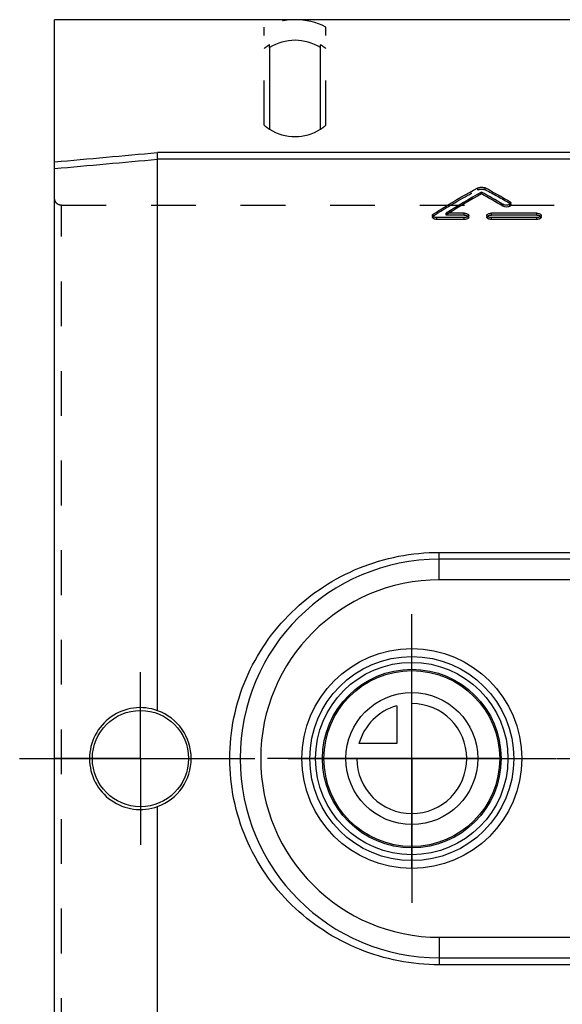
# Model space of a CAD drawing. Header units: millimetres. Extents: x 400 to 600, y 387 to 613.
# Tile 2 of 4: x 400 to 479, y 464 to 608. Entities that reach past the tile are written whole.
import ezdxf

# ---------------------------------------------------------------- set-up
doc = ezdxf.new("R2010")
doc.units = ezdxf.units.MM
doc.header["$LTSCALE"] = 65.185185
doc.linetypes.add('CENTER', pattern=[0.6, 0.375, -0.075, 0.075, -0.075])
doc.linetypes.add('HIDDEN', pattern=[0.2, 0.1, -0.1])
doc.layers.get('0').update_dxf_attribs({"linetype": 'CONTINUOUS'})
for name, color, linetype in [('ACHSEN_S', 7, 'CONTINUOUS'), ('FASEN', 7, 'CONTINUOUS'), ('FLAECHEN', 7, 'CONTINUOUS'), ('KONST.EL_MIT_GEO', 7, 'CONTINUOUS'), ('KURVEN', 7, 'CONTINUOUS')]:
    doc.layers.add(name, color=color, linetype=linetype)

msp = doc.modelspace()

# ---------------------------------------------------------------- linework, layer by layer
at = {"color": 7, "linetype": 'Continuous'}
for p, q in [((405, 392.5), (405, 607.5)), ((580.04, 588.17), (419.96, 588.17)), ((580, 587.21), (420, 587.21))]:
    msp.add_line(p, q, dxfattribs=at)
for points in [[(405, 586.82), (409.99, 587.27), (414.97, 587.72), (419.96, 588.17)], [(405, 585.85), (410, 586.3), (415, 586.75), (420, 587.21)]]:
    msp.add_open_spline(points, degree=3, dxfattribs=at)
msp.add_open_spline([(420, 587.21), (420, 587.25), (419.99, 587.37), (419.98, 587.69), (419.97, 587.97), (419.96, 588.17)], degree=3, knots=[0, 0, 0, 0, 0.136883, 0.36702, 1, 1, 1, 1], dxfattribs=at)
at = {"layer": 'ACHSEN_S', "color": 2, "linetype": 'CENTER'}
msp.add_line((399.91, 500), (600.09, 500), dxfattribs=at)
at = {"layer": 'FASEN', "color": 7, "linetype": 'Continuous'}
for radius in [16, 14.85]:
    msp.add_circle((457, 500), radius, dxfattribs=at)
at = {"layer": 'FLAECHEN', "color": 8, "linetype": 'HIDDEN'}
msp.add_line((405, 607.5), (405, 607.5), dxfattribs=at)
at = {"layer": 'FLAECHEN', "color": 7, "linetype": 'Continuous'}
msp.add_line((595, 607.5), (405, 607.5), dxfattribs=at)
at = {"layer": 'FLAECHEN', "color": 2, "linetype": 'CENTER'}
for p, q in [((457, 500), (457, 521)), ((417.5, 500), (417.5, 512.57)), ((417.5, 500), (404.93, 500)), ((417.5, 500), (417.5, 487.43)), ((417.5, 500), (430.07, 500)), ((457, 500), (436, 500)), ((457, 500), (457, 479)), ((457, 500), (478, 500))]:
    msp.add_line(p, q, dxfattribs=at)
at = {"layer": 'FLAECHEN', "color": 7, "linetype": 'Continuous'}
msp.add_circle((417.5, 500), 7, dxfattribs=at)
at = {"layer": 'KONST.EL_MIT_GEO', "color": 8, "linetype": 'HIDDEN'}
for p, q in [((435.5, 592.14), (435.5, 606.43)), ((444.5, 592.14), (444.5, 606.43)), ((436.3, 603.44), (436.3, 603.85)), ((443.7, 603.44), (443.7, 603.85)), ((466.61, 582.75), (466.61, 583.03)), ((467.69, 582.75), (467.69, 583.03)), ((405, 418.5), (405, 581.5)), ((406, 419.5), (406, 580.5)), ((406, 580.5), (594, 580.5)), ((471.3, 580.72), (471.3, 580.99)), ((460.13, 578.95), (460.13, 579.21)), ((461.98, 579.08), (461.98, 579.34)), ((461.98, 579.08), (462.1, 579.15)), ((464.62, 579.08), (461.98, 579.08)), ((464.62, 579.08), (464.62, 579.34)), ((468.58, 579.08), (468.58, 579.34)), ((475.19, 579.08), (468.58, 579.08)), ((475.19, 579.08), (475.19, 579.34))]:
    msp.add_line(p, q, dxfattribs=at)
at = {"layer": 'KONST.EL_MIT_GEO', "color": 7, "linetype": 'Continuous'}
for p, q in [((436.3, 603.44), (436.3, 591.56)), ((443.7, 591.56), (443.7, 603.44)), ((420, 506.97), (420, 587.21)), ((467.15, 582.15), (467.15, 582.43)), ((470.24, 580.37), (470.24, 580.64)), ((471.43, 580.55), (471.43, 580.81)), ((460, 579.02), (460, 578.76)), ((464.62, 579.34), (461.98, 579.34)), ((465.28, 578.76), (465.28, 579.02)), ((467.92, 579.02), (467.92, 578.76)), ((475.19, 579.34), (468.58, 579.34)), ((475.85, 578.76), (475.85, 579.02)), ((460.66, 578.44), (460.66, 578.7)), ((464.62, 578.7), (460.66, 578.7)), ((464.62, 578.44), (460.66, 578.44)), ((464.62, 578.44), (464.62, 578.7)), ((468.58, 578.44), (468.58, 578.7)), ((475.19, 578.7), (468.58, 578.7)), ((475.19, 578.44), (468.58, 578.44)), ((475.19, 578.44), (475.19, 578.7)), ((461, 526), (461, 530)), ((461, 530), (527, 530)), ((527, 529), (461, 529)), ((509.22, 526), (461, 526)), ((420, 412.79), (420, 493.03)), ((461, 474), (461, 470)), ((461, 474), (509.22, 474)), ((461, 471), (527, 471)), ((527, 470), (461, 470))]:
    msp.add_line(p, q, dxfattribs=at)
for radius in [14, 13]:
    msp.add_circle((457, 500), radius, dxfattribs=at)
at = {"layer": 'KONST.EL_MIT_GEO', "color": 8, "linetype": 'HIDDEN'}
for centre, radius, start, end in [((440, 597.5), 10, 63.2493, 116.7507), ((440, 597.5), 7.35, 120.2132, 127.736), ((440, 597.5), 7.35, 52.264, 59.7868), ((440, 597.5), 7, 229.9948, 238.091), ((440, 597.5), 7, 301.909, 310.0052), ((426.86, 505.81), 87.1, 59.3172, 62.044), ((513.81, 497.99), 96.24, 122.2968, 122.5058)]:
    msp.add_arc(centre, radius, start, end, dxfattribs=at)
at = {"layer": 'KONST.EL_MIT_GEO', "color": 7, "linetype": 'Continuous'}
for centre, radius, start, end in [((440, 597.5), 7, 58.091, 121.909), ((440, 597.5), 7, 238.091, 301.909), ((511.53, 502.15), 91.72, 118.9334, 122.6964), ((511.16, 502.24), 91.23, 118.843, 122.314), ((424.2, 504.59), 88.9, 58.8038, 61.1073), ((424.27, 504.2), 88.97, 58.8882, 61.188), ((426.79, 506.21), 87.02, 59.2334, 61.9648), ((461, 500), 29, 90, 270), ((461, 500), 26, 90, 270), ((417.48, 500.01), 7.4, 70.0956, 180.0673), ((417.49, 500), 7.4, 359.9757, 70.1824), ((417.48, 499.99), 7.4, 179.9327, 289.9044), ((417.49, 500), 7.4, 289.8176, 0.0243)]:
    msp.add_arc(centre, radius, start, end, dxfattribs=at)
for points, knots in [([(466.61, 583.03), (466.69, 583.07), (466.87, 583.12), (467.15, 583.14), (467.43, 583.12), (467.61, 583.07), (467.69, 583.03)], [0, 0, 0, 0, 0.235028, 0.495721, 0.760853, 1, 1, 1, 1]), ([(460.13, 579.21), (460.67, 579.56), (462.79, 580.9), (464.96, 582.15), (466.61, 583.03)], [0, 0, 0, 0, 0.255283, 1, 1, 1, 1]), ([(471.43, 580.81), (471.43, 580.74), (471.32, 580.63), (471.15, 580.57), (470.9, 580.51), (470.59, 580.51), (470.34, 580.58), (470.24, 580.64)], [0, 0, 0, 0, 0.165897, 0.286871, 0.431201, 0.742431, 1, 1, 1, 1]), ([(471.43, 580.55), (471.43, 580.47), (471.32, 580.37), (471.15, 580.3), (470.9, 580.24), (470.59, 580.24), (470.34, 580.31), (470.24, 580.37)], [0, 0, 0, 0, 0.165626, 0.286597, 0.43098, 0.742376, 1, 1, 1, 1]), ([(471.3, 580.99), (471.32, 580.98), (471.38, 580.94), (471.43, 580.87), (471.43, 580.81)], [0, 0, 0, 0, 0.307677, 1, 1, 1, 1]), ([(460, 579.02), (460, 579.06), (460.03, 579.14), (460.09, 579.19), (460.13, 579.21)], [0, 0, 0, 0, 0.444769, 1, 1, 1, 1]), ([(460.66, 578.7), (460.58, 578.7), (460.41, 578.72), (460.17, 578.78), (460, 578.92), (460, 579.02)], [0, 0, 0, 0, 0.326039, 0.6158, 1, 1, 1, 1]), ([(460.66, 578.44), (460.58, 578.44), (460.41, 578.45), (460.17, 578.52), (460, 578.66), (460, 578.76)], [0, 0, 0, 0, 0.326304, 0.616217, 1, 1, 1, 1]), ([(464.62, 579.34), (464.71, 579.34), (464.86, 579.33), (465.07, 579.26), (465.23, 579.17), (465.28, 579.07), (465.28, 579.02)], [0, 0, 0, 0, 0.315748, 0.599979, 0.831071, 1, 1, 1, 1]), ([(465.28, 579.02), (465.28, 578.92), (465.11, 578.78), (464.87, 578.72), (464.71, 578.7), (464.62, 578.7)], [0, 0, 0, 0, 0.393457, 0.679607, 1, 1, 1, 1]), ([(465.28, 578.76), (465.28, 578.66), (465.11, 578.52), (464.87, 578.45), (464.71, 578.44), (464.62, 578.44)], [0, 0, 0, 0, 0.393043, 0.679346, 1, 1, 1, 1]), ([(467.92, 579.02), (467.92, 579.07), (467.98, 579.17), (468.13, 579.26), (468.34, 579.33), (468.5, 579.34), (468.58, 579.34)], [0, 0, 0, 0, 0.171146, 0.401718, 0.6837, 1, 1, 1, 1]), ([(468.58, 578.7), (468.5, 578.7), (468.34, 578.72), (468.1, 578.78), (467.92, 578.92), (467.92, 579.02)], [0, 0, 0, 0, 0.319832, 0.60826, 1, 1, 1, 1]), ([(468.58, 578.44), (468.5, 578.44), (468.34, 578.45), (468.1, 578.52), (467.92, 578.66), (467.92, 578.76)], [0, 0, 0, 0, 0.320093, 0.608675, 1, 1, 1, 1]), ([(475.19, 579.34), (475.27, 579.34), (475.43, 579.33), (475.64, 579.26), (475.8, 579.17), (475.85, 579.07), (475.85, 579.02)], [0, 0, 0, 0, 0.315748, 0.599979, 0.831071, 1, 1, 1, 1]), ([(475.85, 579.02), (475.85, 578.92), (475.67, 578.78), (475.43, 578.72), (475.27, 578.7), (475.19, 578.7)], [0, 0, 0, 0, 0.393457, 0.679607, 1, 1, 1, 1]), ([(475.85, 578.76), (475.85, 578.66), (475.67, 578.52), (475.43, 578.45), (475.27, 578.44), (475.19, 578.44)], [0, 0, 0, 0, 0.393043, 0.679346, 1, 1, 1, 1]), ([(461, 470), (459.01, 470), (455.03, 470.38), (449.3, 472.09), (444.02, 474.85), (439.39, 478.56), (435.56, 483.1), (432.69, 488.32), (430.9, 494.03), (430.3, 500), (430.9, 505.97), (432.69, 511.68), (435.56, 516.9), (439.39, 521.44), (444.02, 525.15), (449.3, 527.91), (455.03, 529.62), (459.01, 530), (461, 530)], [0, 0, 0, 0, 0.062906, 0.125567, 0.187893, 0.249992, 0.312097, 0.374435, 0.4371, 0.5, 0.5629, 0.625565, 0.687903, 0.750008, 0.812107, 0.874433, 0.937094, 1, 1, 1, 1])]:
    msp.add_open_spline(points, degree=3, knots=knots, dxfattribs=at)
at = {"layer": 'KONST.EL_MIT_GEO', "color": 8, "linetype": 'HIDDEN'}
for points, knots in [([(460.13, 578.95), (460.67, 579.3), (462.79, 580.63), (464.96, 581.88), (466.61, 582.75)], [0, 0, 0, 0, 0.25526, 1, 1, 1, 1]), ([(466.61, 582.75), (466.69, 582.79), (466.87, 582.84), (467.15, 582.87), (467.43, 582.84), (467.61, 582.79), (467.69, 582.75)], [0, 0, 0, 0, 0.234991, 0.49572, 0.760889, 1, 1, 1, 1]), ([(406, 580.5), (405.87, 580.5), (405.61, 580.55), (405.27, 580.78), (405.05, 581.11), (405, 581.37), (405, 581.5)], [0, 0, 0, 0, 0.249983, 0.499967, 0.749969, 1, 1, 1, 1]), ([(471.3, 580.72), (471.32, 580.71), (471.38, 580.67), (471.43, 580.6), (471.43, 580.55)], [0, 0, 0, 0, 0.307986, 1, 1, 1, 1]), ([(460, 578.76), (460, 578.79), (460.03, 578.87), (460.09, 578.93), (460.13, 578.95)], [0, 0, 0, 0, 0.444408, 1, 1, 1, 1]), ([(464.62, 579.08), (464.71, 579.08), (464.86, 579.06), (465.07, 579), (465.23, 578.91), (465.28, 578.8), (465.28, 578.76)], [0, 0, 0, 0, 0.316001, 0.600384, 0.831411, 1, 1, 1, 1]), ([(467.92, 578.76), (467.92, 578.8), (467.98, 578.91), (468.13, 579), (468.34, 579.06), (468.5, 579.08), (468.58, 579.08)], [0, 0, 0, 0, 0.170804, 0.401313, 0.683446, 1, 1, 1, 1]), ([(475.19, 579.08), (475.27, 579.08), (475.43, 579.06), (475.64, 579), (475.8, 578.91), (475.85, 578.8), (475.85, 578.76)], [0, 0, 0, 0, 0.316001, 0.600384, 0.831411, 1, 1, 1, 1])]:
    msp.add_open_spline(points, degree=3, knots=knots, dxfattribs=at)
at = {"layer": 'KURVEN', "color": 40, "linetype": 'Continuous'}
for p, q in [((457, 484.17), (457, 515.83)), ((454.8, 507.69), (454.8, 502.2)), ((454.8, 502.2), (449.31, 502.2)), ((470, 500), (444, 500))]:
    msp.add_line(p, q, dxfattribs=at)
for radius in [16, 12.8, 9.6]:
    msp.add_circle((457, 500), radius, dxfattribs=at)
for start, end in [(180, 90), (105.962, 164.038)]:
    msp.add_arc((457, 500), 8, start, end, dxfattribs=at)

doc.saveas('drawing.dxf')
